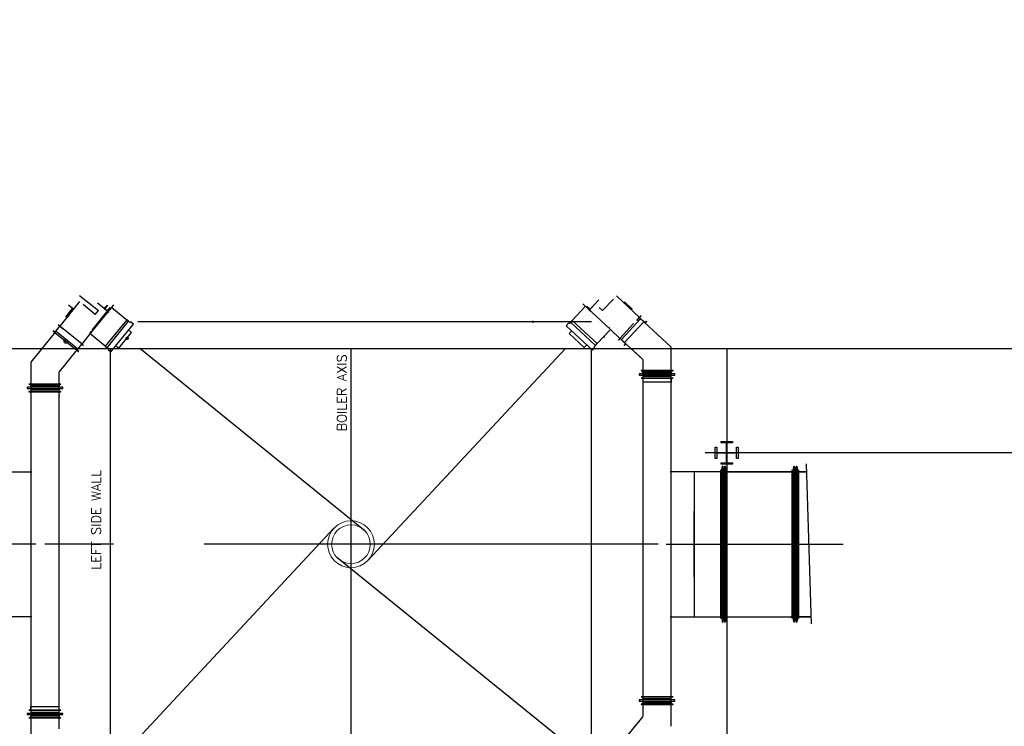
# Model space of a CAD drawing. Header units: inches. Extents: x 0 to 1564127, y -23460 to 23144100.
# Tile 74 of 215: x 258855 to 263736, y 193754 to 197257. Entities that reach past the tile are written whole.
import ezdxf

# ---------------------------------------------------------------- set-up
doc = ezdxf.new("R2010")
doc.units = ezdxf.units.IN
doc.header["$LTSCALE"] = 1800
doc.header["$MEASUREMENT"] = 0
doc.linetypes.add('AM_ISO08W050', pattern=[18, 12, -1.5, 3, -1.5])
doc.linetypes.add('CENTER', pattern=[2, 1.25, -0.25, 0.25, -0.25])
doc.layers.get('0').update_dxf_attribs({"color": 253, "lineweight": 9})
for name, color, linetype in [('1_01_FURNACE', 7, 'CENTER'), ('1_01_HOT_SA_TO_WINDBOX', 7, 'Continuous'), ('1_01_STEEL_TIER1', 7, 'Continuous'), ('3_01_WINDBOX', 7, 'Continuous'), ('3_01_WINDBOX_CONN_DUCT', 7, 'Continuous'), ('CEN', 2, 'CENTER'), ('DIM', 4, 'Continuous'), ('DIMTEXT', 132, 'Continuous'), ('FIRINGANGLE', 170, 'Continuous'), ('GRID', 251, 'CENTER'), ('STEEL-COLUMNS-CL', 252, 'CENTER')]:
    doc.layers.add(name, color=color, linetype=linetype)
doc.layers.add('AM_7', color=4, linetype='AM_ISO08W050', lineweight=25)
doc.styles.add('SIMPLEX', font='SIMPLEX.SHX')
doc.styles.add('Squish', font='simplex.shx', dxfattribs={"width": 0.8})

msp = doc.modelspace()

# ---------------------------------------------------------------- linework, layer by layer
at = {"color": 8}
for radius in [115.98, 95.82]:
    msp.add_circle((260497.41, 194656.92), radius, dxfattribs=at)
at = {"layer": '1_01_FURNACE', "color": 8}
for p, q in [((261689.91, 195759.98), (259304.91, 195759.98)), ((259304.91, 193553.85), (259304.91, 195627.09)), ((261689.91, 193553.85), (261689.91, 195627.09))]:
    msp.add_line(p, q, dxfattribs=at)
at = {"layer": '1_01_HOT_SA_TO_WINDBOX', "color": 8}
for p, q in [((258664.7, 195016.29, 4128.13), (258915.2, 195016.29, 4128.13)), ((262330.12, 195016.29, 4128.13), (262079.62, 195016.29, 4128.13)), ((262330.12, 195016.29, 4128.13), (262199.5, 195016.29, 4128.13)), ((262199.5, 195016.29, 4128.13), (262199.5, 194297.54, 4128.13)), ((262199.5, 195016.29, 4128.13), (262199.5, 194297.54, 4128.13)), ((262330.12, 195016.29, 4128.13), (262199.5, 195016.29, 4128.13)), ((262330.12, 195016.29, 4128.13), (262199.5, 195016.29, 4128.13)), ((262199.5, 195016.29, 4128.13), (262199.5, 194297.54, 4128.13)), ((262199.5, 195016.29, 4128.13), (262199.5, 194297.54, 4128.13)), ((262330.12, 194288.04, 4128.13), (262330.12, 195025.79, 4128.13)), ((262330.12, 195025.79, 4128.13), (262330.5, 195025.79, 4128.13)), ((262330.12, 195025.79, 4128.13), (262330.12, 194288.04, 4128.13)), ((262330.5, 195025.79, 4128.13), (262330.12, 195025.79, 4128.13)), ((262330.12, 194288.04, 4128.13), (262330.12, 195025.79, 4128.13)), ((262330.12, 195025.79, 4128.13), (262330.5, 195025.79, 4128.13)), ((262330.12, 195025.79, 4128.13), (262330.12, 194288.04, 4128.13)), ((262330.5, 195025.79, 4128.13), (262330.12, 195025.79, 4128.13)), ((262330.12, 194297.54, 4128.13), (262330.12, 195016.29, 4128.13)), ((262330.12, 195016.29, 4128.13), (262330.12, 194297.54, 4128.13)), ((262330.12, 194297.54, 4128.13), (262330.12, 195016.29, 4128.13)), ((262330.12, 195016.29, 4128.13), (262330.12, 194297.54, 4128.13)), ((262330.5, 195025.79, 4128.13), (262330.5, 194288.04, 4128.13)), ((262330.5, 194288.04, 4128.13), (262330.5, 195025.79, 4128.13)), ((262330.5, 195025.79, 4128.13), (262330.5, 194288.04, 4128.13)), ((262330.5, 194288.04, 4128.13), (262330.5, 195025.79, 4128.13)), ((262330.5, 195016.29, 4128.13), (262330.5, 194297.54, 4128.13)), ((262334.25, 195016.29, 4128.13), (262330.5, 195016.29, 4128.13)), ((262330.5, 194297.54, 4128.13), (262330.5, 195016.29, 4128.13)), ((262330.5, 195016.29, 4128.13), (262334.25, 195016.29, 4128.13)), ((262330.5, 195016.29, 4128.13), (262330.5, 194297.54, 4128.13)), ((262334.25, 195016.29, 4128.13), (262330.5, 195016.29, 4128.13)), ((262330.5, 194297.54, 4128.13), (262330.5, 195016.29, 4128.13)), ((262330.5, 195016.29, 4128.13), (262334.25, 195016.29, 4128.13)), ((262334.25, 195016.29, 4128.13), (262338.62, 195043.29, 4128.13)), ((262338.62, 195043.29, 4128.13), (262334.25, 195016.29, 4128.13)), ((262334.25, 195016.29, 4128.13), (262338.62, 195043.29, 4128.13)), ((262338.62, 195043.29, 4128.13), (262334.25, 195016.29, 4128.13)), ((262334.25, 194297.54, 4128.13), (262334.25, 195016.29, 4128.13)), ((262334.25, 195016.29, 4128.13), (262334.25, 194297.54, 4128.13)), ((262334.25, 194297.54, 4128.13), (262334.25, 195016.29, 4128.13)), ((262334.25, 195016.29, 4128.13), (262334.25, 194297.54, 4128.13)), ((262340.5, 195043.29, 4128.13), (262338.62, 195043.29, 4128.13)), ((262338.62, 195043.29, 4128.13), (262338.62, 194270.54, 4128.13)), ((262338.62, 194270.54, 4128.13), (262338.62, 195043.29, 4128.13)), ((262340.5, 195043.29, 4128.13), (262338.62, 195043.29, 4128.13)), ((262340.5, 195043.29, 4128.13), (262338.62, 195043.29, 4128.13)), ((262338.62, 195043.29, 4128.13), (262338.62, 194270.54, 4128.13)), ((262338.62, 194270.54, 4128.13), (262338.62, 195043.29, 4128.13)), ((262340.5, 195043.29, 4128.13), (262338.62, 195043.29, 4128.13)), ((262344.87, 195016.29, 4128.13), (262340.5, 195043.29, 4128.13)), ((262340.5, 195043.29, 4128.13), (262340.5, 194270.54, 4128.13)), ((262344.87, 195016.29, 4128.13), (262340.5, 195043.29, 4128.13)), ((262340.5, 194270.54, 4128.13), (262340.5, 195043.29, 4128.13)), ((262344.87, 195016.29, 4128.13), (262340.5, 195043.29, 4128.13)), ((262340.5, 195043.29, 4128.13), (262340.5, 194270.54, 4128.13)), ((262344.87, 195016.29, 4128.13), (262340.5, 195043.29, 4128.13)), ((262340.5, 194270.54, 4128.13), (262340.5, 195043.29, 4128.13)), ((262344.87, 195016.29, 4128.13), (262344.87, 194297.54, 4128.13)), ((262346.75, 195016.29, 4128.13), (262344.87, 195016.29, 4128.13)), ((262346.75, 195016.29, 4128.13), (262344.87, 195016.29, 4128.13)), ((262344.87, 195016.29, 4128.13), (262344.87, 194297.54, 4128.13)), ((262344.87, 195016.29, 4128.13), (262344.87, 194297.54, 4128.13)), ((262346.75, 195016.29, 4128.13), (262344.87, 195016.29, 4128.13)), ((262346.75, 195016.29, 4128.13), (262344.87, 195016.29, 4128.13)), ((262344.87, 195016.29, 4128.13), (262344.87, 194297.54, 4128.13)), ((262351.12, 195043.29, 4128.13), (262346.75, 195016.29, 4128.13)), ((262346.75, 195016.29, 4128.13), (262351.12, 195043.29, 4128.13)), ((262351.12, 195043.29, 4128.13), (262346.75, 195016.29, 4128.13)), ((262346.75, 195016.29, 4128.13), (262351.12, 195043.29, 4128.13)), ((262346.75, 194297.54, 4128.13), (262346.75, 195016.29, 4128.13)), ((262346.75, 194297.54, 4128.13), (262346.75, 195016.29, 4128.13)), ((262346.75, 194297.54, 4128.13), (262346.75, 195016.29, 4128.13)), ((262346.75, 194297.54, 4128.13), (262346.75, 195016.29, 4128.13)), ((262353, 195043.29, 4128.13), (262351.12, 195043.29, 4128.13)), ((262351.12, 195043.29, 4128.13), (262351.12, 194270.54, 4128.13)), ((262351.12, 195043.29, 4128.13), (262353, 195043.29, 4128.13)), ((262351.12, 194270.54, 4128.13), (262351.12, 195043.29, 4128.13)), ((262353, 195043.29, 4128.13), (262351.12, 195043.29, 4128.13)), ((262351.12, 195043.29, 4128.13), (262351.12, 194270.54, 4128.13)), ((262351.12, 195043.29, 4128.13), (262353, 195043.29, 4128.13)), ((262351.12, 194270.54, 4128.13), (262351.12, 195043.29, 4128.13)), ((262357.37, 195016.29, 4128.13), (262353, 195043.29, 4128.13)), ((262353, 195043.29, 4128.13), (262353, 194270.54, 4128.13)), ((262353, 195043.29, 4128.13), (262353, 194270.54, 4128.13)), ((262353, 195043.29, 4128.13), (262357.37, 195016.29, 4128.13)), ((262357.37, 195016.29, 4128.13), (262353, 195043.29, 4128.13)), ((262353, 195043.29, 4128.13), (262353, 194270.54, 4128.13)), ((262353, 195043.29, 4128.13), (262353, 194270.54, 4128.13)), ((262353, 195043.29, 4128.13), (262357.37, 195016.29, 4128.13)), ((262357.37, 195016.29, 4128.13), (262357.37, 194297.54, 4128.13)), ((262361, 195016.29, 4128.13), (262357.37, 195016.29, 4128.13)), ((262357.37, 195016.29, 4128.13), (262361, 195016.29, 4128.13)), ((262357.37, 195016.29, 4128.13), (262357.37, 194297.54, 4128.13)), ((262357.37, 195016.29, 4128.13), (262357.37, 194297.54, 4128.13)), ((262361, 195016.29, 4128.13), (262357.37, 195016.29, 4128.13)), ((262357.37, 195016.29, 4128.13), (262361, 195016.29, 4128.13)), ((262357.37, 195016.29, 4128.13), (262357.37, 194297.54, 4128.13)), ((262361, 194288.04, 4128.13), (262361, 195025.79, 4128.13)), ((262361, 195025.79, 4128.13), (262361.37, 195025.79, 4128.13)), ((262361, 195025.79, 4128.13), (262361, 194288.04, 4128.13)), ((262361.37, 195025.79, 4128.13), (262361, 195025.79, 4128.13)), ((262361, 194288.04, 4128.13), (262361, 195025.79, 4128.13)), ((262361, 195025.79, 4128.13), (262361.37, 195025.79, 4128.13)), ((262361, 195025.79, 4128.13), (262361, 194288.04, 4128.13)), ((262361.37, 195025.79, 4128.13), (262361, 195025.79, 4128.13)), ((262361, 195016.29, 4128.13), (262361, 194297.54, 4128.13)), ((262361, 195016.29, 4128.13), (262361, 194297.54, 4128.13)), ((262361, 195016.29, 4128.13), (262361, 194297.54, 4128.13)), ((262361, 195016.29, 4128.13), (262361, 194297.54, 4128.13)), ((262361.37, 195025.79, 4128.13), (262361.37, 194288.04, 4128.13)), ((262361.37, 194288.04, 4128.13), (262361.37, 195025.79, 4128.13)), ((262361.37, 195025.79, 4128.13), (262361.37, 194288.04, 4128.13)), ((262361.37, 194288.04, 4128.13), (262361.37, 195025.79, 4128.13)), ((262361.37, 195016.29, 4128.13), (262684.87, 195016.29, 4128.13)), ((262361.37, 195016.29, 4128.13), (262361.37, 194297.54, 4128.13)), ((262361.37, 195016.29, 4128.13), (262361.37, 194297.54, 4128.13)), ((262684.87, 195016.29, 4128.13), (262361.37, 195016.29, 4128.13)), ((262361.37, 195016.29, 4128.13), (262684.87, 195016.29, 4128.13)), ((262361.37, 195016.29, 4128.13), (262361.37, 194297.54, 4128.13)), ((262361.37, 195016.29, 4128.13), (262361.37, 194297.54, 4128.13)), ((262684.87, 195016.29, 4128.13), (262361.37, 195016.29, 4128.13)), ((262497.37, 195016.29, 4128.13), (262572.37, 195016.29, 4128.13)), ((262497.37, 195016.29, 4128.13), (262572.37, 195016.29, 4128.13)), ((262684.87, 195025.79, 4128.13), (262684.87, 194288.04, 4128.13)), ((262685.25, 195025.79, 4128.13), (262684.87, 195025.79, 4128.13)), ((262684.87, 194288.04, 4128.13), (262684.87, 195025.79, 4128.13)), ((262684.87, 195025.79, 4128.13), (262685.25, 195025.79, 4128.13)), ((262684.87, 195025.79, 4128.13), (262684.87, 194288.04, 4128.13)), ((262685.25, 195025.79, 4128.13), (262684.87, 195025.79, 4128.13)), ((262684.87, 194288.04, 4128.13), (262684.87, 195025.79, 4128.13)), ((262684.87, 195025.79, 4128.13), (262685.25, 195025.79, 4128.13)), ((262684.87, 195016.29, 4128.13), (262684.87, 194297.54, 4128.13)), ((262684.87, 194297.54, 4128.13), (262684.87, 195016.29, 4128.13)), ((262684.87, 195016.29, 4128.13), (262684.87, 194297.54, 4128.13)), ((262684.87, 194297.54, 4128.13), (262684.87, 195016.29, 4128.13)), ((262685.25, 194288.04, 4128.13), (262685.25, 195025.79, 4128.13)), ((262685.25, 195025.79, 4128.13), (262685.25, 194288.04, 4128.13)), ((262685.25, 194288.04, 4128.13), (262685.25, 195025.79, 4128.13)), ((262685.25, 195025.79, 4128.13), (262685.25, 194288.04, 4128.13)), ((262685.25, 194297.54, 4128.13), (262685.25, 195016.29, 4128.13)), ((262689, 195016.29, 4128.13), (262685.25, 195016.29, 4128.13)), ((262685.25, 195016.29, 4128.13), (262685.25, 194297.54, 4128.13)), ((262689, 195016.29, 4128.13), (262685.25, 195016.29, 4128.13)), ((262685.25, 194297.54, 4128.13), (262685.25, 195016.29, 4128.13)), ((262689, 195016.29, 4128.13), (262685.25, 195016.29, 4128.13)), ((262685.25, 195016.29, 4128.13), (262685.25, 194297.54, 4128.13)), ((262689, 195016.29, 4128.13), (262685.25, 195016.29, 4128.13)), ((262689, 195016.29, 4128.13), (262693.37, 195043.29, 4128.13)), ((262689, 195016.29, 4128.13), (262693.37, 195043.29, 4128.13)), ((262689, 195016.29, 4128.13), (262693.37, 195043.29, 4128.13)), ((262689, 195016.29, 4128.13), (262693.37, 195043.29, 4128.13)), ((262689, 194297.54, 4128.13), (262689, 195016.29, 4128.13)), ((262689, 194297.54, 4128.13), (262689, 195016.29, 4128.13)), ((262689, 194297.54, 4128.13), (262689, 195016.29, 4128.13)), ((262689, 194297.54, 4128.13), (262689, 195016.29, 4128.13)), ((262693.37, 194270.54, 4128.13), (262693.37, 195043.29, 4128.13)), ((262693.37, 195043.29, 4128.13), (262695.25, 195043.29, 4128.13)), ((262693.37, 195043.29, 4128.13), (262693.37, 194270.54, 4128.13)), ((262693.37, 195043.29, 4128.13), (262695.25, 195043.29, 4128.13)), ((262693.37, 194270.54, 4128.13), (262693.37, 195043.29, 4128.13)), ((262693.37, 195043.29, 4128.13), (262695.25, 195043.29, 4128.13)), ((262693.37, 195043.29, 4128.13), (262693.37, 194270.54, 4128.13)), ((262693.37, 195043.29, 4128.13), (262695.25, 195043.29, 4128.13)), ((262695.25, 194270.54, 4128.13), (262695.25, 195043.29, 4128.13)), ((262695.25, 195043.29, 4128.13), (262699.62, 195016.29, 4128.13)), ((262695.25, 195043.29, 4128.13), (262699.62, 195016.29, 4128.13)), ((262695.25, 194270.54, 4128.13), (262695.25, 195043.29, 4128.13)), ((262695.25, 194270.54, 4128.13), (262695.25, 195043.29, 4128.13)), ((262695.25, 195043.29, 4128.13), (262699.62, 195016.29, 4128.13)), ((262695.25, 195043.29, 4128.13), (262699.62, 195016.29, 4128.13)), ((262695.25, 194270.54, 4128.13), (262695.25, 195043.29, 4128.13)), ((262699.62, 194297.54, 4128.13), (262699.62, 195016.29, 4128.13)), ((262699.62, 195016.29, 4128.13), (262701.5, 195016.29, 4128.13)), ((262699.62, 195016.29, 4128.13), (262701.5, 195016.29, 4128.13)), ((262699.62, 194297.54, 4128.13), (262699.62, 195016.29, 4128.13)), ((262699.62, 194297.54, 4128.13), (262699.62, 195016.29, 4128.13)), ((262699.62, 195016.29, 4128.13), (262701.5, 195016.29, 4128.13)), ((262699.62, 195016.29, 4128.13), (262701.5, 195016.29, 4128.13)), ((262699.62, 194297.54, 4128.13), (262699.62, 195016.29, 4128.13)), ((262701.5, 195016.29, 4128.13), (262705.87, 195043.29, 4128.13)), ((262701.5, 195016.29, 4128.13), (262705.87, 195043.29, 4128.13)), ((262701.5, 195016.29, 4128.13), (262705.87, 195043.29, 4128.13)), ((262701.5, 195016.29, 4128.13), (262705.87, 195043.29, 4128.13)), ((262701.5, 195016.29, 4128.13), (262701.5, 194297.54, 4128.13)), ((262701.5, 195016.29, 4128.13), (262701.5, 194297.54, 4128.13)), ((262701.5, 195016.29, 4128.13), (262701.5, 194297.54, 4128.13)), ((262701.5, 195016.29, 4128.13), (262701.5, 194297.54, 4128.13)), ((262705.87, 194270.54, 4128.13), (262705.87, 195043.29, 4128.13)), ((262705.87, 195043.29, 4128.13), (262707.75, 195043.29, 4128.13)), ((262705.87, 195043.29, 4128.13), (262707.75, 195043.29, 4128.13)), ((262705.87, 195043.29, 4128.13), (262705.87, 194270.54, 4128.13)), ((262705.87, 194270.54, 4128.13), (262705.87, 195043.29, 4128.13)), ((262705.87, 195043.29, 4128.13), (262707.75, 195043.29, 4128.13)), ((262705.87, 195043.29, 4128.13), (262707.75, 195043.29, 4128.13)), ((262705.87, 195043.29, 4128.13), (262705.87, 194270.54, 4128.13)), ((262707.75, 194270.54, 4128.13), (262707.75, 195043.29, 4128.13)), ((262707.75, 195043.29, 4128.13), (262712.12, 195016.29, 4128.13)), ((262707.75, 194270.54, 4128.13), (262707.75, 195043.29, 4128.13)), ((262707.75, 195043.29, 4128.13), (262712.12, 195016.29, 4128.13)), ((262707.75, 194270.54, 4128.13), (262707.75, 195043.29, 4128.13)), ((262707.75, 195043.29, 4128.13), (262712.12, 195016.29, 4128.13)), ((262707.75, 194270.54, 4128.13), (262707.75, 195043.29, 4128.13)), ((262707.75, 195043.29, 4128.13), (262712.12, 195016.29, 4128.13)), ((262712.12, 194297.54, 4128.13), (262712.12, 195016.29, 4128.13)), ((262712.12, 195016.29, 4128.13), (262715.75, 195016.29, 4128.13)), ((262712.12, 195016.29, 4128.13), (262715.75, 195016.29, 4128.13)), ((262712.12, 194297.54, 4128.13), (262712.12, 195016.29, 4128.13)), ((262712.12, 194297.54, 4128.13), (262712.12, 195016.29, 4128.13)), ((262712.12, 195016.29, 4128.13), (262715.75, 195016.29, 4128.13)), ((262712.12, 195016.29, 4128.13), (262715.75, 195016.29, 4128.13)), ((262712.12, 194297.54, 4128.13), (262712.12, 195016.29, 4128.13)), ((262715.75, 195025.79, 4128.13), (262715.75, 194288.04, 4128.13)), ((262716.12, 195025.79, 4128.13), (262715.75, 195025.79, 4128.13)), ((262715.75, 194288.04, 4128.13), (262715.75, 195025.79, 4128.13)), ((262715.75, 195025.79, 4128.13), (262716.12, 195025.79, 4128.13)), ((262715.75, 195025.79, 4128.13), (262715.75, 194288.04, 4128.13)), ((262716.12, 195025.79, 4128.13), (262715.75, 195025.79, 4128.13)), ((262715.75, 194288.04, 4128.13), (262715.75, 195025.79, 4128.13)), ((262715.75, 195025.79, 4128.13), (262716.12, 195025.79, 4128.13)), ((262715.75, 195016.29, 4128.13), (262715.75, 194297.54, 4128.13)), ((262715.75, 195016.29, 4128.13), (262715.75, 194297.54, 4128.13)), ((262715.75, 195016.29, 4128.13), (262715.75, 194297.54, 4128.13)), ((262715.75, 195016.29, 4128.13), (262715.75, 194297.54, 4128.13)), ((262716.12, 194288.04, 4128.13), (262716.12, 195025.79, 4128.13)), ((262716.12, 195025.79, 4128.13), (262716.12, 194288.04, 4128.13)), ((262716.12, 194288.04, 4128.13), (262716.12, 195025.79, 4128.13)), ((262716.12, 195025.79, 4128.13), (262716.12, 194288.04, 4128.13)), ((262716.12, 195016.29, 4128.13), (262757.64, 195016.29, 4128.13)), ((262757.64, 195016.29, 4128.13), (262716.12, 195016.29, 4128.13)), ((262716.12, 195016.29, 4128.13), (262716.12, 194297.54, 4128.13)), ((262716.12, 195016.29, 4128.13), (262716.12, 194297.54, 4128.13)), ((262757.64, 195016.29, 4128.13), (262716.12, 195016.29, 4128.13)), ((262716.12, 194297.54, 4128.13), (262716.12, 195016.29, 4128.13)), ((262716.12, 194297.54, 4128.13), (262716.12, 195016.29, 4128.13)), ((262716.12, 195016.29, 4128.13), (262757.64, 195016.29, 4128.13)), ((262198.62, 194493.34, 4128.13), (262198.62, 194821.47, 4128.13)), ((262198.62, 194821.47, 4128.13), (262198.87, 194821.47, 4128.13)), ((262199.12, 194821.47, 4128.13), (262198.62, 194821.47, 4128.13)), ((262198.62, 194821.47, 4128.13), (262198.62, 194493.34, 4128.13)), ((262198.87, 194821.47, 4128.13), (262199.12, 194821.47, 4128.13)), ((262199.12, 194821.47, 4128.13), (262199.12, 194493.34, 4128.13)), ((262199.12, 194493.34, 4128.13), (262199.12, 194821.47, 4128.13)), ((258935.7, 194657.4, 4128.13), (258795.95, 194657.4, 4128.13)), ((262059.12, 194657.4, 4128.13), (262198.87, 194657.4, 4128.13)), ((262199.5, 194656.92, 4128.13), (262330.12, 194656.92, 4128.13)), ((262199.5, 194656.92, 4128.13), (262330.12, 194656.92, 4128.13)), ((262361.37, 194656.92, 4128.13), (262330.12, 194656.92, 4128.13)), ((262361.37, 194656.92, 4128.13), (262330.12, 194656.92, 4128.13)), ((262361.37, 194656.92, 4128.13), (262684.87, 194656.92, 4128.13)), ((262361.37, 194656.92, 4128.13), (262684.87, 194656.92, 4128.13)), ((262716.12, 194656.92, 4128.13), (262684.87, 194656.92, 4128.13)), ((262716.12, 194656.92, 4128.13), (262684.87, 194656.92, 4128.13)), ((262716.12, 194656.92, 4128.13), (262938, 194656.92, 4128.13)), ((262716.12, 194656.92, 4128.13), (262938, 194656.92, 4128.13)), ((262198.87, 194493.34, 4128.13), (262198.62, 194493.34, 4128.13)), ((262198.62, 194493.34, 4128.13), (262199.12, 194493.34, 4128.13)), ((262199.12, 194493.34, 4128.13), (262198.87, 194493.34, 4128.13)), ((258915.2, 194297.54, 4128.13), (258664.7, 194297.54, 4128.13)), ((262079.62, 194297.54, 4128.13), (262330.12, 194297.54, 4128.13)), ((262199.5, 194297.54, 4128.13), (262330.12, 194297.54, 4128.13)), ((262199.5, 194297.54, 4128.13), (262330.12, 194297.54, 4128.13)), ((262199.5, 194297.54, 4128.13), (262330.12, 194297.54, 4128.13)), ((262330.5, 194288.04, 4128.13), (262330.12, 194288.04, 4128.13)), ((262330.12, 194288.04, 4128.13), (262330.5, 194288.04, 4128.13)), ((262330.5, 194288.04, 4128.13), (262330.12, 194288.04, 4128.13)), ((262330.12, 194288.04, 4128.13), (262330.5, 194288.04, 4128.13)), ((262330.5, 194297.54, 4128.13), (262334.25, 194297.54, 4128.13)), ((262334.25, 194297.54, 4128.13), (262330.5, 194297.54, 4128.13)), ((262330.5, 194297.54, 4128.13), (262334.25, 194297.54, 4128.13)), ((262334.25, 194297.54, 4128.13), (262330.5, 194297.54, 4128.13)), ((262334.25, 194297.54, 4128.13), (262338.62, 194270.54, 4128.13)), ((262334.25, 194297.54, 4128.13), (262338.62, 194270.54, 4128.13)), ((262334.25, 194297.54, 4128.13), (262338.62, 194270.54, 4128.13)), ((262334.25, 194297.54, 4128.13), (262338.62, 194270.54, 4128.13)), ((262340.5, 194270.54, 4128.13), (262344.87, 194297.54, 4128.13)), ((262340.5, 194270.54, 4128.13), (262344.87, 194297.54, 4128.13)), ((262340.5, 194270.54, 4128.13), (262344.87, 194297.54, 4128.13)), ((262340.5, 194270.54, 4128.13), (262344.87, 194297.54, 4128.13)), ((262344.87, 194297.54, 4128.13), (262346.75, 194297.54, 4128.13)), ((262344.87, 194297.54, 4128.13), (262346.75, 194297.54, 4128.13)), ((262344.87, 194297.54, 4128.13), (262346.75, 194297.54, 4128.13)), ((262344.87, 194297.54, 4128.13), (262346.75, 194297.54, 4128.13)), ((262346.75, 194297.54, 4128.13), (262351.12, 194270.54, 4128.13)), ((262351.12, 194270.54, 4128.13), (262346.75, 194297.54, 4128.13)), ((262346.75, 194297.54, 4128.13), (262351.12, 194270.54, 4128.13)), ((262351.12, 194270.54, 4128.13), (262346.75, 194297.54, 4128.13)), ((262353, 194270.54, 4128.13), (262357.37, 194297.54, 4128.13)), ((262357.37, 194297.54, 4128.13), (262353, 194270.54, 4128.13)), ((262353, 194270.54, 4128.13), (262357.37, 194297.54, 4128.13)), ((262357.37, 194297.54, 4128.13), (262353, 194270.54, 4128.13)), ((262357.37, 194297.54, 4128.13), (262361, 194297.54, 4128.13)), ((262361, 194297.54, 4128.13), (262357.37, 194297.54, 4128.13)), ((262357.37, 194297.54, 4128.13), (262361, 194297.54, 4128.13)), ((262361, 194297.54, 4128.13), (262357.37, 194297.54, 4128.13)), ((262361.37, 194288.04, 4128.13), (262361, 194288.04, 4128.13)), ((262361, 194288.04, 4128.13), (262361.37, 194288.04, 4128.13)), ((262361.37, 194288.04, 4128.13), (262361, 194288.04, 4128.13)), ((262361, 194288.04, 4128.13), (262361.37, 194288.04, 4128.13)), ((262361.37, 194297.54, 4128.13), (262684.87, 194297.54, 4128.13)), ((262361.37, 194297.54, 4128.13), (262684.87, 194297.54, 4128.13)), ((262361.37, 194297.54, 4128.13), (262684.87, 194297.54, 4128.13)), ((262361.37, 194297.54, 4128.13), (262684.87, 194297.54, 4128.13)), ((262779.15, 194297.54, 4128.13), (262678.62, 194297.54, 4128.13)), ((262684.87, 194288.04, 4128.13), (262685.25, 194288.04, 4128.13)), ((262685.25, 194288.04, 4128.13), (262684.87, 194288.04, 4128.13)), ((262684.87, 194288.04, 4128.13), (262685.25, 194288.04, 4128.13)), ((262685.25, 194288.04, 4128.13), (262684.87, 194288.04, 4128.13)), ((262685.25, 194297.54, 4128.13), (262689, 194297.54, 4128.13)), ((262685.25, 194297.54, 4128.13), (262689, 194297.54, 4128.13)), ((262685.25, 194297.54, 4128.13), (262689, 194297.54, 4128.13)), ((262685.25, 194297.54, 4128.13), (262689, 194297.54, 4128.13)), ((262689, 194297.54, 4128.13), (262693.37, 194270.54, 4128.13)), ((262693.37, 194270.54, 4128.13), (262689, 194297.54, 4128.13)), ((262689, 194297.54, 4128.13), (262693.37, 194270.54, 4128.13)), ((262693.37, 194270.54, 4128.13), (262689, 194297.54, 4128.13)), ((262699.62, 194297.54, 4128.13), (262695.25, 194270.54, 4128.13)), ((262699.62, 194297.54, 4128.13), (262695.25, 194270.54, 4128.13)), ((262699.62, 194297.54, 4128.13), (262695.25, 194270.54, 4128.13)), ((262699.62, 194297.54, 4128.13), (262695.25, 194270.54, 4128.13)), ((262701.5, 194297.54, 4128.13), (262699.62, 194297.54, 4128.13)), ((262701.5, 194297.54, 4128.13), (262699.62, 194297.54, 4128.13)), ((262701.5, 194297.54, 4128.13), (262699.62, 194297.54, 4128.13)), ((262701.5, 194297.54, 4128.13), (262699.62, 194297.54, 4128.13)), ((262705.87, 194270.54, 4128.13), (262701.5, 194297.54, 4128.13)), ((262701.5, 194297.54, 4128.13), (262705.87, 194270.54, 4128.13)), ((262705.87, 194270.54, 4128.13), (262701.5, 194297.54, 4128.13)), ((262701.5, 194297.54, 4128.13), (262705.87, 194270.54, 4128.13)), ((262712.12, 194297.54, 4128.13), (262707.75, 194270.54, 4128.13)), ((262707.75, 194270.54, 4128.13), (262712.12, 194297.54, 4128.13)), ((262712.12, 194297.54, 4128.13), (262707.75, 194270.54, 4128.13)), ((262707.75, 194270.54, 4128.13), (262712.12, 194297.54, 4128.13)), ((262715.75, 194297.54, 4128.13), (262712.12, 194297.54, 4128.13)), ((262712.12, 194297.54, 4128.13), (262715.75, 194297.54, 4128.13)), ((262715.75, 194297.54, 4128.13), (262712.12, 194297.54, 4128.13)), ((262712.12, 194297.54, 4128.13), (262715.75, 194297.54, 4128.13)), ((262715.75, 194288.04, 4128.13), (262716.12, 194288.04, 4128.13)), ((262716.12, 194288.04, 4128.13), (262715.75, 194288.04, 4128.13)), ((262715.75, 194288.04, 4128.13), (262716.12, 194288.04, 4128.13)), ((262716.12, 194288.04, 4128.13), (262715.75, 194288.04, 4128.13)), ((262779.15, 194297.54, 4128.13), (262716.12, 194297.54, 4128.13)), ((262716.12, 194297.54, 4128.13), (262779.15, 194297.54, 4128.13)), ((262779.15, 194297.54, 4128.13), (262716.12, 194297.54, 4128.13)), ((262779.15, 194297.54, 4128.13), (262716.12, 194297.54, 4128.13)), ((262338.62, 194270.54, 4128.13), (262340.5, 194270.54, 4128.13)), ((262338.62, 194270.54, 4128.13), (262340.5, 194270.54, 4128.13)), ((262338.62, 194270.54, 4128.13), (262340.5, 194270.54, 4128.13)), ((262338.62, 194270.54, 4128.13), (262340.5, 194270.54, 4128.13)), ((262351.12, 194270.54, 4128.13), (262353, 194270.54, 4128.13)), ((262353, 194270.54, 4128.13), (262351.12, 194270.54, 4128.13)), ((262351.12, 194270.54, 4128.13), (262353, 194270.54, 4128.13)), ((262353, 194270.54, 4128.13), (262351.12, 194270.54, 4128.13)), ((262695.25, 194270.54, 4128.13), (262693.37, 194270.54, 4128.13)), ((262695.25, 194270.54, 4128.13), (262693.37, 194270.54, 4128.13)), ((262695.25, 194270.54, 4128.13), (262693.37, 194270.54, 4128.13)), ((262695.25, 194270.54, 4128.13), (262693.37, 194270.54, 4128.13)), ((262707.75, 194270.54, 4128.13), (262705.87, 194270.54, 4128.13)), ((262705.87, 194270.54, 4128.13), (262707.75, 194270.54, 4128.13)), ((262707.75, 194270.54, 4128.13), (262705.87, 194270.54, 4128.13)), ((262705.87, 194270.54, 4128.13), (262707.75, 194270.54, 4128.13))]:
    msp.add_line(p, q, dxfattribs=at)
at = {"layer": '1_01_STEEL_TIER1', "color": 8}
msp.add_lwpolyline([(262331.79, 195060.73), (262358.36, 195060.73), (262358.36, 195108.41), (262310.67, 195108.41), (262310.67, 195081.85), (262303.67, 195081.85), (262303.67, 195138.1), (262310.67, 195138.1), (262310.67, 195111.54), (262358.36, 195111.54), (262358.36, 195159.23), (262331.79, 195159.23), (262331.79, 195166.23), (262388.04, 195166.23), (262388.04, 195159.23), (262361.48, 195159.23), (262361.48, 195111.54), (262409.17, 195111.54), (262409.17, 195138.1), (262416.17, 195138.1), (262416.17, 195081.85), (262409.17, 195081.85), (262409.17, 195108.41), (262361.48, 195108.41), (262361.48, 195060.73), (262388.04, 195060.73), (262388.04, 195053.73), (262331.79, 195053.73)], close=True, dxfattribs=at)
at = {"layer": '3_01_WINDBOX', "color": 8}
for p, q in [((259151.54, 195890.82), (259244.85, 195815.26)), ((261927.54, 195781.55), (261813.31, 195888.08)), ((259152.04, 195860.14), (259053.74, 195738.76)), ((259121.42, 195822.33), (259097.23, 195841.93)), ((259169.03, 195846.37), (259229.8, 195797.17)), ((259204.88, 195699.37), (259321.48, 195843.36)), ((259295.54, 195808.35), (259240.97, 195852.54)), ((259276.71, 195825.05), (259290.16, 195841.65)), ((259276.71, 195825.05), (259290.16, 195841.65)), ((259291.21, 195840.82), (259277.76, 195824.2)), ((261783.36, 195721.51), (261647, 195848.66)), ((261726.29, 195868.17), (261678.41, 195816.81)), ((261745.07, 195814.9), (261798.4, 195872.08)), ((261852.61, 195858.88), (261891.21, 195822.88)), ((259083.96, 195784.74), (259117.19, 195825.76)), ((259100.62, 195794.65), (259090.78, 195782.51)), ((259214.51, 195718.19), (259287.54, 195808.39)), ((259244.6, 195815.47), (259229.8, 195797.17)), ((259229.8, 195797.17), (259230.04, 195796.98)), ((259279.59, 195833.33), (259273.68, 195826.04)), ((259273.68, 195826.04), (259293.12, 195810.31)), ((259275.61, 195825.94), (259280.81, 195832.35)), ((259277.76, 195824.2), (259275.61, 195825.94)), ((259277.05, 195823.33), (259289.76, 195813.04)), ((259287.54, 195808.39), (259292.4, 195804.47)), ((259290.47, 195813.9), (259303.92, 195830.52)), ((259292.61, 195812.18), (259290.47, 195813.9)), ((259304.97, 195829.67), (259291.52, 195813.06)), ((259291.52, 195813.06), (259304.97, 195829.67)), ((259292.4, 195804.47), (259295.54, 195808.35)), ((259297.8, 195818.59), (259292.61, 195812.18)), ((259293.12, 195810.31), (259299.02, 195817.59)), ((259294.09, 195809.52), (259311, 195830.41)), ((259299.02, 195817.59), (259297.8, 195818.59)), ((259311, 195830.41), (259385.61, 195769.99)), ((261594.55, 195766.3), (261660.03, 195836.51)), ((261660.03, 195836.51), (261679.68, 195818.19)), ((261681.75, 195822.04), (261666.11, 195836.62)), ((261681.75, 195822.04), (261666.11, 195836.62)), ((261667.04, 195837.6), (261682.67, 195823.03)), ((261674.75, 195826.64), (261673.69, 195825.49)), ((261673.69, 195825.49), (261680.54, 195819.1)), ((261680.79, 195821.01), (261674.75, 195826.64)), ((261678.41, 195816.81), (261682.06, 195813.4)), ((261680.54, 195819.1), (261697.59, 195837.38)), ((261682.67, 195823.03), (261680.79, 195821.01)), ((261682.06, 195813.4), (261686.32, 195817.97)), ((261683.48, 195822.26), (261694.64, 195834.22)), ((261745.07, 195814.9), (261727.87, 195830.95)), ((261744.86, 195814.67), (261745.07, 195814.9)), ((261891.21, 195822.88), (261887.5, 195818.9)), ((259045.97, 195745.06), (259045.18, 195744.08)), ((259045.18, 195744.08), (259053.05, 195737.72)), ((259054.71, 195737.97), (259045.97, 195745.06)), ((259088.2, 195781.3), (259083.96, 195784.74)), ((259385.61, 195769.99), (259279.49, 195638.95)), ((259288.87, 195631.35), (259395, 195762.4)), ((259307.52, 195610.8), (259418.98, 195748.44)), ((259395, 195762.4), (259385.61, 195769.99)), ((259401.74, 195756.93), (259395, 195762.4)), ((259404.4, 195760.24), (259401.74, 195756.93)), ((259418.98, 195748.44), (259404.4, 195760.24)), ((261400.55, 195755.17), (261398.3, 195764.91)), ((261577.3, 195754.03), (261564.51, 195740.31)), ((261580.41, 195751.13), (261577.3, 195754.03)), ((261586.32, 195757.47), (261580.41, 195751.13)), ((261594.55, 195766.3), (261586.32, 195757.47)), ((261586.32, 195757.47), (261709.65, 195642.47)), ((261717.88, 195651.31), (261594.55, 195766.3)), ((261831.38, 195678.44), (261898.64, 195750.56)), ((261898.64, 195750.56), (261831.38, 195678.44)), ((261933.18, 195774.6), (261837.88, 195672.38)), ((261949.45, 195759.42), (261854.14, 195657.22)), ((261905.13, 195744.51), (261920.31, 195760.79)), ((261913.82, 195766.84), (261926.69, 195780.65)), ((261926.69, 195780.65), (261913.82, 195766.84)), ((261926.7, 195780.64), (261934.37, 195788.86)), ((261955.96, 195753.37), (261926.7, 195780.64)), ((261935.29, 195788), (261928.38, 195780.61)), ((261928.38, 195780.61), (261955.8, 195755.02)), ((261934.37, 195788.86), (261935.29, 195788)), ((261955.8, 195755.02), (261962.71, 195762.43)), ((261963.63, 195761.58), (261955.95, 195753.35)), ((261962.71, 195762.43), (261963.63, 195761.58)), ((259021.59, 195714.94), (259020.79, 195713.96)), ((259020.79, 195713.96), (259029.54, 195706.89)), ((259029.46, 195708.57), (259021.59, 195714.94)), ((259053.05, 195737.72), (259029.46, 195708.57)), ((259029.54, 195706.89), (259054.71, 195737.97)), ((259029.54, 195706.89), (259138.15, 195618.95)), ((259035.13, 195713.79), (259143.73, 195625.85)), ((259054.71, 195737.97), (259069.38, 195726.1)), ((259164.33, 195649.28), (259054.71, 195737.97)), ((259164.3, 195649.24), (259204.88, 195699.37)), ((259203.75, 195704.85), (259204.7, 195706.03)), ((259208.87, 195711.25), (259204.67, 195706.06)), ((259204.67, 195706.06), (259207.1, 195704.08)), ((259279.49, 195638.95), (259204.88, 195699.37)), ((259207.1, 195704.08), (259216.93, 195716.23)), ((259208.21, 195711.8), (259208.87, 195711.25)), ((259216.93, 195716.23), (259214.51, 195718.19)), ((259345.88, 195628.38), (259409.76, 195707.26)), ((259409.76, 195707.26), (259395.19, 195719.05)), ((261564.51, 195740.31), (261694.05, 195619.52)), ((261592.16, 195714.52), (261579.38, 195700.82)), ((261579.38, 195700.82), (261653.62, 195631.59)), ((261717.88, 195651.31), (261783.36, 195721.51)), ((261777.75, 195732.72), (261778.33, 195733.36)), ((261783.36, 195721.51), (261830.52, 195677.52)), ((259163.31, 195650.03), (259138.15, 195618.95)), ((259139.81, 195619.2), (259163.4, 195648.35)), ((259172.06, 195642.96), (259163.31, 195650.03)), ((259163.4, 195648.35), (259171.27, 195641.98)), ((259171.27, 195641.98), (259172.06, 195642.96)), ((261653.62, 195631.59), (261666.4, 195645.31)), ((261709.65, 195642.47), (261717.88, 195651.31)), ((261755.29, 195683.45), (261747.72, 195683.29)), ((261831.38, 195678.44), (261823.71, 195670.21)), ((261823.71, 195670.21), (261824.63, 195669.36)), ((261824.63, 195669.36), (261831.52, 195676.77)), ((261860.62, 195651.15), (261831.38, 195678.44)), ((261831.52, 195676.77), (261858.96, 195651.19)), ((261858.96, 195651.19), (261852.05, 195643.79)), ((261852.05, 195643.79), (261852.97, 195642.93)), ((261852.97, 195642.93), (261860.63, 195651.17)), ((259138.15, 195618.95), (259146.88, 195611.86)), ((259147.68, 195612.84), (259139.81, 195619.2)), ((259146.88, 195611.86), (259147.68, 195612.84)), ((259279.49, 195638.95), (259288.87, 195631.35)), ((259288.87, 195631.35), (259295.61, 195625.9)), ((259295.61, 195625.9), (259292.94, 195622.59)), ((259292.94, 195622.59), (259307.52, 195610.8)), ((259331.31, 195640.17), (259345.88, 195628.38)), ((261694.05, 195619.52), (261706.84, 195633.22)), ((261703.73, 195636.13), (261709.65, 195642.47)), ((261706.84, 195633.22), (261703.73, 195636.13))]:
    msp.add_line(p, q, dxfattribs=at)
at = {"layer": '3_01_WINDBOX_CONN_DUCT', "color": 8}
for p, q in [((262084.33, 195633.62), (261926.69, 195780.65)), ((259030.79, 195708.45), (258910.46, 195559.8)), ((261860.64, 195651.15), (261932.31, 195584.31)), ((261860.64, 195651.15), (261944.61, 195572.84)), ((259050.17, 195510.32), (259139.4, 195620.49)), ((262084.33, 195633.62), (262084.56, 195633.09)), ((262084.56, 193754.58), (262084.56, 195633.09)), ((258910.26, 195559.25), (258910.26, 193680.74)), ((261944.61, 195572.84), (261944.84, 195572.31)), ((261944.84, 195572.31), (261944.84, 193804.07)), ((259049.98, 193741.52), (259049.98, 195509.77)), ((262103.31, 195501.65), (261926.09, 195501.65)), ((261926.09, 195501.65), (261926.09, 195495.4)), ((262093.93, 195517.59), (261935.47, 195517.59)), ((261935.47, 195517.59), (261935.47, 195516.71)), ((261935.47, 195516.71), (262093.93, 195516.71)), ((261943.97, 195508.21), (261943.97, 195516.71)), ((262085.43, 195508.21), (261943.97, 195508.21)), ((261944.84, 195517.59), (262084.56, 195517.59)), ((261944.84, 195501.65), (261944.84, 195508.21)), ((262084.56, 195501.65), (262084.56, 195508.21)), ((262085.43, 195516.71), (262085.43, 195508.21)), ((262093.93, 195516.71), (262093.93, 195517.59)), ((262103.31, 195495.4), (262103.31, 195501.65)), ((259059.35, 195450.95), (258900.89, 195450.95)), ((258900.89, 195450.95), (258900.89, 195450.08)), ((258900.89, 195450.08), (259059.35, 195450.08)), ((258909.39, 195441.58), (258909.39, 195450.08)), ((259049.98, 195450.95), (259049.98, 195475.9)), ((259050.85, 195450.08), (259050.85, 195441.58)), ((259059.35, 195450.08), (259059.35, 195450.95)), ((261926.09, 195495.4), (262103.31, 195495.4)), ((261935.47, 195479.46), (261935.47, 195480.34)), ((261935.47, 195480.34), (262093.93, 195480.34)), ((262093.93, 195479.46), (261935.47, 195479.46)), ((262085.43, 195488.84), (261943.97, 195488.84)), ((261943.97, 195488.84), (261943.97, 195480.34)), ((261944.84, 195494.71), (261944.84, 195495.4)), ((262084.56, 195494.71), (261944.84, 195494.71)), ((262084.56, 195460.71), (261944.84, 195460.71)), ((262084.56, 195495.4), (262084.56, 195494.71)), ((262084.56, 195479.46), (262084.56, 195460.71)), ((262085.43, 195480.34), (262085.43, 195488.84)), ((262093.93, 195480.34), (262093.93, 195479.46)), ((259068.73, 195435.01), (258891.51, 195435.01)), ((258891.51, 195435.01), (258891.51, 195428.76)), ((258891.51, 195428.76), (259068.73, 195428.76)), ((259059.35, 195413.7), (258900.89, 195413.7)), ((258900.89, 195413.7), (258900.89, 195412.83)), ((258900.89, 195412.83), (259059.35, 195412.83)), ((259050.85, 195441.58), (258909.39, 195441.58)), ((259050.85, 195422.2), (258909.39, 195422.2)), ((258909.39, 195422.2), (258909.39, 195413.7)), ((258910.46, 195445.04), (258910.26, 195444.49)), ((259049.98, 195435.7), (258910.26, 195435.7)), ((258910.26, 195435.7), (258910.26, 195435.01)), ((258910.26, 195428.76), (258910.26, 195422.2)), ((259049.98, 195435.01), (259049.98, 195435.7)), ((259049.98, 195428.76), (259049.98, 195422.2)), ((259050.85, 195413.7), (259050.85, 195422.2)), ((259059.35, 195412.83), (259059.35, 195413.7)), ((259068.73, 195428.76), (259068.73, 195435.01)), ((259050.17, 195395.56), (259049.98, 195395.01)), ((262093.93, 193901.01), (261935.47, 193901.01)), ((261935.47, 193901.01), (261935.47, 193900.13)), ((261935.47, 193900.13), (262093.93, 193900.13)), ((261943.97, 193900.13), (261943.97, 193891.63)), ((261943.97, 193891.63), (262085.43, 193891.63)), ((261944.65, 193918.27), (261944.84, 193918.82)), ((261944.84, 193885.07), (261944.84, 193891.63)), ((262084.56, 193885.07), (262084.56, 193891.63)), ((262085.43, 193891.63), (262085.43, 193900.13)), ((262093.93, 193900.13), (262093.93, 193901.01)), ((258910.26, 193834.37), (258910.26, 193853.12)), ((258910.26, 193853.12), (259049.98, 193853.12)), ((262103.31, 193885.07), (261926.09, 193885.07)), ((261926.09, 193885.07), (261926.09, 193878.82)), ((261926.09, 193878.82), (262103.31, 193878.82)), ((261935.47, 193863.76), (261935.47, 193862.88)), ((262093.93, 193863.76), (261935.47, 193863.76)), ((261935.47, 193862.88), (262093.93, 193862.88)), ((261943.97, 193863.76), (261943.97, 193872.26)), ((261943.97, 193872.26), (262085.43, 193872.26)), ((261944.84, 193878.82), (261944.84, 193878.13)), ((261944.84, 193878.13), (262084.56, 193878.13)), ((261944.84, 193862.88), (261944.84, 193837.93)), ((262084.36, 193868.79), (262084.56, 193869.34)), ((262084.56, 193878.13), (262084.56, 193878.82)), ((262085.43, 193872.26), (262085.43, 193863.76)), ((262093.93, 193862.88), (262093.93, 193863.76)), ((262103.31, 193878.82), (262103.31, 193885.07)), ((259068.73, 193818.43), (258891.51, 193818.43)), ((258891.51, 193818.43), (258891.51, 193812.18)), ((258891.51, 193812.18), (259068.73, 193812.18)), ((258900.89, 193833.5), (258900.89, 193834.37)), ((258900.89, 193834.37), (259059.35, 193834.37)), ((259059.35, 193833.5), (258900.89, 193833.5)), ((259059.35, 193797.12), (258900.89, 193797.12)), ((258900.89, 193797.12), (258900.89, 193796.25)), ((258900.89, 193796.25), (259059.35, 193796.25)), ((258909.39, 193833.5), (258909.39, 193825)), ((258909.39, 193825), (259050.85, 193825)), ((258909.39, 193797.12), (258909.39, 193805.62)), ((258909.39, 193805.62), (259050.85, 193805.62)), ((258910.26, 193818.43), (258910.26, 193819.12)), ((258910.26, 193819.12), (259049.98, 193819.12)), ((258910.26, 193812.18), (258910.26, 193805.62)), ((259049.98, 193796.25), (258910.26, 193796.25)), ((259049.98, 193819.12), (259049.98, 193818.43)), ((259049.98, 193812.18), (259049.98, 193805.62)), ((259050.85, 193825), (259050.85, 193833.5)), ((259050.85, 193805.62), (259050.85, 193797.12)), ((259059.35, 193834.37), (259059.35, 193833.5)), ((259059.35, 193796.25), (259059.35, 193797.12)), ((259068.73, 193812.18), (259068.73, 193818.43)), ((261944.65, 193803.51), (261855.42, 193693.34))]:
    msp.add_line(p, q, dxfattribs=at)
at = {"layer": 'AM_7', "color": 8}
msp.add_circle((259387.66, 195677.6, 1.6), 5.32, dxfattribs=at)
msp.add_circle((259387.66, 195677.6, 1.6), 5.32, dxfattribs=at)
msp.add_circle((259387.66, 195677.6, 1.6), 5.32, dxfattribs=at)
msp.add_circle((259387.66, 195677.6, 1.6), 5.32, dxfattribs=at)
msp.add_circle((259387.66, 195677.6, 1.6), 5.32, dxfattribs=at)
msp.add_circle((259387.66, 195677.6, 1.6), 5.32, dxfattribs=at)
at = {"layer": 'CEN', "color": 8}
msp.add_line((260497.41, 195627.09), (260497.41, 192385.82), dxfattribs=at)
at = {"layer": 'DIM'}
msp.add_lwpolyline([(254343.89, 195627.09), (265845.07, 195627.09), (265845.07, 198387.37), (270445.55, 192866.8), (270445.55, 195627.09), (281946.73, 195627.09)], dxfattribs=at)
at = {"layer": 'DIMTEXT', "color": 8}
msp.add_line((262780.2, 194262.48, 4128.13), (262756.45, 195056.23, 4128.13), dxfattribs=at)
msp.add_circle((259084.04, 195663.16), 9.38, dxfattribs=at)
at = {"layer": 'FIRINGANGLE', "color": 8}
for p, q in [((260567.75, 194721.98), (259450.04, 195627.09)), ((261560.69, 195627.09), (260581.91, 194577.48)), ((258997.84, 193218.88), (260412.59, 194736.01)), ((262043.62, 193282.79), (260427.07, 194591.84))]:
    msp.add_line(p, q, dxfattribs=at)
at = {"layer": 'GRID', "color": 8}
msp.add_line((260497.41, 195627.09), (260497.41, 191525.88), dxfattribs=at)
at = {"layer": 'STEEL-COLUMNS-CL', "color": 8}
for p, q in [((260497.41, 195627.09), (260497.41, 192206.23)), ((262359.91, 195627.09), (262359.91, 192274.98)), ((263859.91, 195109.97), (262253.66, 195109.98)), ((262020.2, 194656.92), (258980.2, 194656.92))]:
    msp.add_line(p, q, dxfattribs=at)

# ---------------------------------------------------------------- texts
at = {"layer": 'DIMTEXT', "color": 8, "char_height": 46.875, "rotation": 90}
for s, insert, width, attachment_point, style in [('{\\W1;BOILER AXIS}', (260475.06, 195216.31), 589.2641, 7, 'Squish'), ('LEFT SIDE WALL', (259210.4, 194530.48), 703.3085, 1, 'SIMPLEX')]:
    msp.add_mtext(s, dxfattribs=dict(at, insert=insert, width=width, attachment_point=attachment_point, style=style))

doc.saveas('drawing.dxf')
